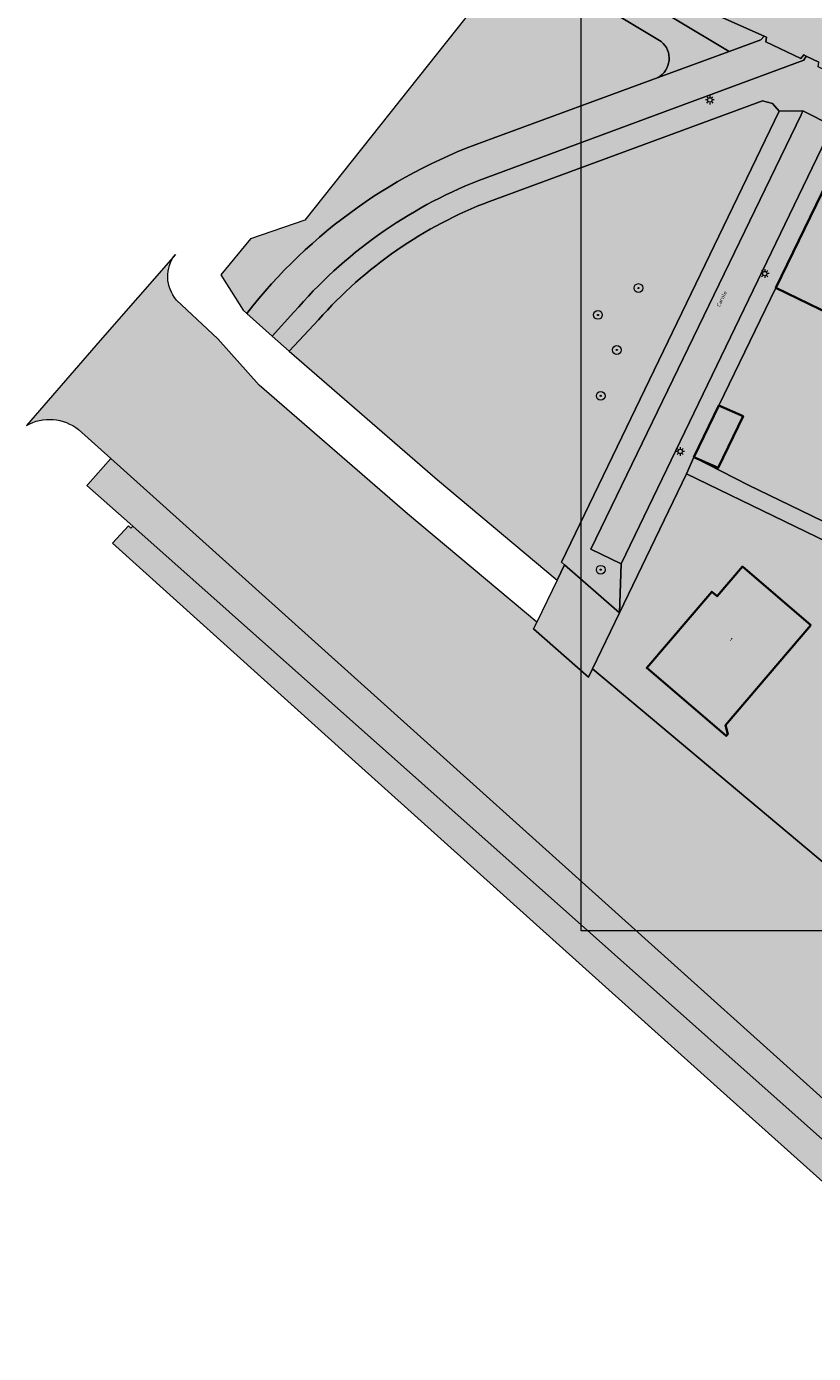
# Model space of a CAD drawing. Extents: x 101956 to 105180, y 476926 to 481317.
# Tile 5 of 256: x 102610 to 102682, y 477165 to 477287. Entities that reach past the tile are written whole.
import ezdxf
from ezdxf.enums import TextEntityAlignment as Align

# ---------------------------------------------------------------- set-up
doc = ezdxf.new("R2010")
doc.units = 0
doc.header["$LTSCALE"] = 0.5
for name, color, linetype, lineweight in [('B-WE-GR-BOOM-S', 90, 'Continuous', 25), ('B-WE-KL-ET_LS_OV_LICHTMAST-S', 190, 'Continuous', 25), ('B-WE-OG-BEBOUWING-GV', 7, 'Continuous', 35), ('B-WE-OG-BEBOUWING-T18', 10, 'Continuous', 18), ('B-WE-OG-TERREIN_CULTUURSCHEIDING-GV', 7, 'Continuous', 18), ('B-WE-OG-TERREIN_ERF-GV', 7, 'Continuous', 18), ('B-WE-OG-TOPOGRAFIE-T18', 10, 'Continuous', 18), ('B-WE-OG-WATER_MEER-GV', 140, 'Continuous', 18), ('B-WE-OG-WATER_SLOOT-GV', 120, 'Continuous', 18), ('B-WE-VH-VERHARDING_BETON-GV', 252, 'Continuous', 18), ('B-WE-VH-VERHARDING_BETONSTRAATSTEEN-GV', 252, 'Continuous', 18)]:
    doc.layers.add(name, color=color, linetype=linetype, lineweight=lineweight)
for name, color, linetype, lineweight, true_color in [('B-WE-OG-BEBOUWING-V', 7, 'Continuous', 18, 0xdc7869), ('B-WE-OG-TERREIN_CULTUURSCHEIDING-V', 7, 'Continuous', 18, 0x28c846), ('B-WE-OG-TERREIN_ERF-V', 7, 'Continuous', 18, 0x28c846), ('B-WE-OG-WATER_MEER-V', 7, 'Continuous', 18, 0xafcde1), ('B-WE-OG-WATER_SLOOT-V', 7, 'Continuous', 18, 0xafcde1), ('B-WE-VH-VERHARDING_BETON-V', 7, 'Continuous', 18, 0xcdcdcd), ('B-WE-VH-VERHARDING_BETONSTRAATSTEEN-V', 7, 'Continuous', 18, 0xcdcdcd)]:
    doc.layers.add(name, color=color, linetype=linetype, lineweight=lineweight, true_color=true_color)
doc.layers.add('X-XX-AL-HULPLIJN-G', color=7, linetype='Continuous', lineweight=18, plot=False)
doc.styles.add('NLCS-ISO-M200-T18', font='NLCS-ISO.ttf', dxfattribs={"height": 0.36})

# ---------------------------------------------------------------- blocks, each defined once
blk = doc.blocks.new('SKL-ET_OV_LICHTMAST-SO')
at = {"color": 0, "linetype": 'ByBlock', "lineweight": 18}
for points in [[(-1.25, 0), (-2, 0)], [(-1.41421356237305, 1.414213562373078), (-0.8838834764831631, 0.8838834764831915)], [(0, 2), (0, 1.25)], [(0.88388347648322, 0.8838834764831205), (1.414213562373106, 1.414213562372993)], [(2, 0), (1.25, 0)], [(-1.414213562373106, -1.414213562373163), (-0.8838834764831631, -0.88388347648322)], [(0, -1.25), (0, -2)], [(0.8838834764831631, -0.8838834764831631), (1.414213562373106, -1.414213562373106)]]:
    blk.add_lwpolyline(points, dxfattribs=at)
blk.add_circle((0, 0), 1, dxfattribs=at)
blk = doc.blocks.new('SGR-BOOM_01-SO')
at = {"linetype": 'ByBlock', "lineweight": 18}
h = blk.add_hatch(color=0, dxfattribs=at)
h.dxf.hatch_style = 1
edge = h.paths.add_edge_path()
edge.add_arc((0, 0), 0.25, 0, 360)
at = {"color": 0, "linetype": 'ByBlock', "lineweight": 18}
for radius in [2, 0.25]:
    blk.add_circle((0, 0), radius, dxfattribs=at)

msp = doc.modelspace()

# ---------------------------------------------------------------- hatches: boundary and pattern name
at = {"layer": 'B-WE-OG-BEBOUWING-V'}
for points in [[(102687.934, 477268.678), (102688.241, 477268.529), (102689.785, 477271.666), (102691.179, 477274.574), (102685.817, 477277.201), (102678.947, 477263.052), (102684.011, 477260.6)], [(102675.944, 477251.24), (102673.699, 477252.21), (102671.389, 477247.453), (102673.634, 477246.483)], [(102682.176, 477231.994), (102675.86, 477237.398), (102673.523, 477234.666), (102673.046, 477235.074), (102667.049, 477228.065), (102674.367, 477221.804), (102674.507, 477221.968), (102674.304, 477222.792)]]:
    msp.add_hatch(color=256, dxfattribs=at).paths.add_polyline_path(points)
at = {"layer": 'B-WE-OG-TERREIN_CULTUURSCHEIDING-V'}
h = msp.add_hatch(color=256, dxfattribs=at)
edge = h.paths.add_edge_path()
edge.add_line((102652.914, 477276.824), (102668.09, 477282.406))
edge.add_arc((102667.0861534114, 477284.1695699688), 2.029257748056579, 299.6490856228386, 409.9090900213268)
edge.add_line((102668.393, 477285.722), (102655.103, 477293.711))
edge.add_line((102655.103, 477293.711), (102653.829, 477292.286))
edge.add_line((102653.829, 477292.286), (102635.56, 477269.273))
edge.add_line((102635.56, 477269.273), (102630.554, 477267.56))
edge.add_line((102630.554, 477267.56), (102627.805, 477264.242))
edge.add_line((102627.805, 477264.242), (102629.879, 477260.99))
edge.add_line((102629.879, 477260.99), (102630.209, 477260.697))
edge.add_arc((102668.4553183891, 477230.8970321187), 48.48524472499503, 108.69540783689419, 142.075735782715, ccw=False)
h = msp.add_hatch(color=256, dxfattribs=at)
edge = h.paths.add_edge_path()
edge.add_line((102679.251, 477279.305), (102678.64, 477280.007))
edge.add_line((102678.64, 477280.007), (102677.699, 477280.259))
edge.add_line((102677.699, 477280.259), (102652.569, 477271.011))
edge.add_arc((102666.7965076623, 477233.6253579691), 40.00135253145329, 110.8348600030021, 138.5459899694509)
edge.add_line((102636.816, 477260.107), (102634.125, 477257.22))
edge.add_line((102634.125, 477257.22), (102647.792, 477245.376))
edge.add_line((102647.792, 477245.376), (102658.795, 477236.147))
edge.add_line((102658.795, 477236.147), (102659.478, 477237.561))
edge.add_line((102659.478, 477237.561), (102659.2, 477237.804))
edge.add_line((102659.2, 477237.804), (102679.251, 477279.305))
h = msp.add_hatch(color=256, dxfattribs=at)
edge = h.paths.add_edge_path()
edge.add_line((102619.704, 477241.117), (102619.537, 477240.93))
edge.add_line((102619.537, 477240.93), (102619.308, 477241.132))
edge.add_line((102619.308, 477241.132), (102617.844, 477239.563))
edge.add_line((102617.844, 477239.563), (102639.89, 477219.713))
edge.add_line((102639.89, 477219.713), (102656.601, 477204.706))
edge.add_line((102656.601, 477204.706), (102673.857, 477189.218))
edge.add_line((102673.857, 477189.218), (102690.015, 477174.735))
edge.add_line((102690.015, 477174.735), (102712.913, 477154.221))
edge.add_line((102712.913, 477154.221), (102735.539, 477133.97))
edge.add_line((102735.539, 477133.97), (102751.889, 477119.339))
edge.add_line((102751.889, 477119.339), (102773.578, 477099.9))
edge.add_line((102773.578, 477099.9), (102790.989, 477084.286))
edge.add_line((102790.989, 477084.286), (102807.83, 477069.216))
edge.add_line((102807.83, 477069.216), (102829.81, 477049.568))
edge.add_line((102829.81, 477049.568), (102852.913, 477028.87))
edge.add_line((102852.913, 477028.87), (102872.535, 477011.288))
edge.add_line((102872.535, 477011.288), (102891.245, 476994.559))
edge.add_line((102891.245, 476994.559), (102915.257, 476973.046))
edge.add_arc((102916.5349401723, 476974.741727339), 2.123351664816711, 232.9974577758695, 314.5674924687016)
edge.add_line((102918.025, 476973.229), (102918.962, 476974.226))
edge.add_line((102918.962, 476974.226), (102919.074, 476974.124))
edge.add_line((102919.074, 476974.124), (102920.117, 476975.39))
edge.add_line((102920.117, 476975.39), (102893.666, 476997.661))
edge.add_line((102893.666, 476997.661), (102619.704, 477241.117))
at = {"layer": 'B-WE-OG-TERREIN_ERF-V'}
for points in [[(102721.939, 477239.488), (102717.011, 477241.884), (102712.173, 477244.236), (102707.307, 477246.603), (102702.46, 477248.959), (102697.603, 477251.321), (102692.747, 477253.682), (102687.902, 477256.038), (102687.641, 477256.165), (102688.679, 477258.34), (102684.011, 477260.6), (102678.947, 477263.052), (102673.699, 477252.21), (102675.944, 477251.24), (102673.634, 477246.483), (102671.389, 477247.453), (102676.436, 477244.888), (102679.291, 477243.506), (102683.266, 477241.567), (102684.339, 477243.761), (102687.254, 477242.357), (102690.164, 477240.956), (102689.093, 477238.747), (102692.973, 477236.853), (102694.052, 477239.083), (102696.977, 477237.664), (102699.885, 477236.253), (102698.813, 477234.026), (102702.708, 477232.143), (102703.763, 477234.374), (102706.677, 477232.965), (102709.617, 477231.544), (102708.516, 477229.321), (102710.451, 477228.391), (102711.53, 477230.634), (102714.418, 477229.209), (102713.345, 477226.997), (102717.398, 477225.019), (102717.802, 477225.904), (102720.732, 477224.471), (102723.659, 477223.039), (102723.207, 477222.185), (102727.099, 477220.286), (102728.2, 477222.52), (102731.103, 477221.106), (102734.001, 477219.694), (102732.926, 477217.47), (102736.776, 477215.552), (102737.862, 477217.789), (102740.787, 477216.361), (102743.678, 477214.95), (102742.634, 477212.768), (102746.561, 477210.83), (102747.609, 477213.056), (102750.484, 477211.637), (102749.438, 477209.437), (102751.242, 477208.489), (102752.673, 477211.497), (102755.722, 477210.024), (102761.923, 477222.793), (102757.371, 477224.984), (102756.335, 477222.815), (102756.02, 477222.969), (102751.169, 477225.334), (102750.9, 477225.465), (102751.945, 477227.622), (102747.622, 477229.726), (102746.575, 477227.54), (102746.306, 477227.672), (102741.456, 477230.05), (102736.562, 477232.377), (102731.715, 477234.734), (102726.85, 477237.1)], [(102679.291, 477243.506), (102676.436, 477244.888), (102671.389, 477247.453), (102670.702, 477245.925), (102716.76, 477223.619), (102717.398, 477225.019), (102713.345, 477226.997), (102710.451, 477228.391), (102708.516, 477229.321), (102705.593, 477230.741), (102702.708, 477232.143), (102698.813, 477234.026), (102695.896, 477235.438), (102692.973, 477236.853), (102689.093, 477238.747), (102686.186, 477240.154), (102683.266, 477241.567)]]:
    msp.add_hatch(color=256, dxfattribs=at).paths.add_polyline_path(points)
h = msp.add_hatch(color=256, dxfattribs=at)
h.paths.add_polyline_path([(102722.5, 477220.851), (102719.651, 477222.24), (102717.417, 477223.312), (102716.76, 477223.619), (102670.702, 477245.925), (102664.541, 477233.126), (102662.046, 477227.979), (102699.806, 477196.331), (102729.209, 477175.512), (102736.661, 477170.697), (102739.394, 477176.396), (102739.755, 477177.144), (102753.626, 477205.628), (102746.034, 477209.341), (102744.247, 477205.687), (102743.397, 477203.934), (102745.574, 477202.877), (102743.55, 477198.706), (102743.73, 477198.618), (102743.588, 477198.326), (102743.446, 477198.034), (102743.266, 477198.121), (102741.242, 477193.95), (102739.065, 477195.006), (102738.214, 477193.253), (102729.757, 477197.357), (102732.671, 477203.362), (102730.377, 477204.475), (102730.48, 477204.687), (102732.649, 477209.157), (102734.943, 477208.044), (102735.79, 477209.79), (102737.59, 477213.471)])
h.paths.add_polyline_path([(102716.453, 477215.701), (102719.219, 477221.719), (102725.481, 477218.841), (102722.715, 477212.823)], flags=16)
h.paths.add_polyline_path([(102709.997, 477195.424), (102709.861, 477195.241), (102702.11, 477201.009), (102707.622, 477208.417), (102708.123, 477208.044), (102710.849, 477211.708), (102717.528, 477206.738), (102709.703, 477196.222)], flags=16)
h.paths.add_polyline_path([(102723.922, 477184.638), (102723.735, 477184.729), (102727.934, 477193.419), (102735.338, 477189.842), (102735.066, 477189.278), (102738.268, 477187.731), (102734.647, 477180.234), (102724.663, 477185.057)], flags=16)
h.paths.add_polyline_path([(102682.176, 477231.994), (102674.304, 477222.792), (102674.507, 477221.968), (102674.367, 477221.804), (102667.049, 477228.065), (102673.046, 477235.074), (102673.523, 477234.666), (102675.86, 477237.398)], flags=16)
h.paths.add_polyline_path([(102694.307, 477208.089), (102684.838, 477215.621), (102690.039, 477222.16), (102692.837, 477219.934), (102693.227, 477220.425), (102700.447, 477214.682), (102694.445, 477207.138), (102694.277, 477207.272)], flags=16)
at = {"layer": 'B-WE-OG-WATER_MEER-V'}
h = msp.add_hatch(color=256, dxfattribs=at)
edge = h.paths.add_edge_path()
edge.add_line((102742.557, 477166.988), (102736.661, 477170.697))
edge.add_line((102736.661, 477170.697), (102729.209, 477175.512))
edge.add_line((102729.209, 477175.512), (102699.806, 477196.331))
edge.add_line((102699.806, 477196.331), (102662.046, 477227.979))
edge.add_line((102662.046, 477227.979), (102661.68, 477227.223))
edge.add_line((102661.68, 477227.223), (102656.633, 477231.671))
edge.add_line((102656.633, 477231.671), (102656.924, 477232.273))
edge.add_line((102656.924, 477232.273), (102645.004, 477242.263))
edge.add_line((102645.004, 477242.263), (102631.337, 477254.107))
edge.add_line((102631.337, 477254.107), (102627.53, 477258.357))
edge.add_line((102627.53, 477258.357), (102623.747, 477261.932))
edge.add_arc((102626.2308839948, 477264.1016657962), 3.298049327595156, 141.9150224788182, 221.1371229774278, ccw=False)
edge.add_line((102623.635, 477266.136), (102616.718, 477258.194))
edge.add_line((102616.718, 477258.194), (102609.923, 477250.392))
edge.add_arc((102612.0296358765, 477246.6259865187), 4.315179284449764, 51.49827183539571, 119.2218141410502, ccw=False)
edge.add_line((102614.716, 477250.003), (102617.696, 477247.333))
edge.add_line((102617.696, 477247.333), (102621.894, 477243.562))
edge.add_line((102621.894, 477243.562), (102894.519, 476998.673))
edge.add_line((102894.519, 476998.673), (102912.771, 476982.069))
edge.add_line((102912.771, 476982.069), (102921.131, 476976.563))
edge.add_line((102921.131, 476976.563), (102924.532, 476973.85))
edge.add_line((102924.532, 476973.85), (102925.23, 476973.304))
edge.add_line((102925.23, 476973.304), (102936.678, 476963.226))
edge.add_arc((102936.3671261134, 476961.5518855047), 1.702733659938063, -28.32444468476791, 79.48031045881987, ccw=False)
edge.add_line((102937.866, 476960.744), (102953.869, 476951.062))
edge.add_line((102953.869, 476951.062), (102972.917, 476983.708))
edge.add_line((102972.917, 476983.708), (102975.102, 476987.477))
edge.add_line((102975.102, 476987.477), (102988.956, 477011.233))
edge.add_arc((103000.4018505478, 477006.8679904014), 12.24993075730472, 141.5522846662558, 159.1250621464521, ccw=False)
edge.add_arc((103000.3416602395, 477006.9178258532), 12.17180356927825, 123.87106043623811, 141.5598331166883, ccw=False)
edge.add_arc((102999.2553310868, 477008.5502287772), 10.21099310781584, 106.2558386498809, 123.91487155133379, ccw=False)
edge.add_arc((103001.544508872, 477000.6944627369), 18.39349846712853, 94.81681973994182, 106.251539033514, ccw=False)
edge.add_line((103000, 477019.023), (103004.01, 477035.905))
edge.add_line((103004.01, 477035.905), (102991.454, 477042.707))
edge.add_line((102991.454, 477042.707), (102990.139, 477042.99))
edge.add_line((102990.139, 477042.99), (102988.349, 477043.746))
edge.add_line((102988.349, 477043.746), (102981.94, 477046.705))
edge.add_line((102981.94, 477046.705), (102947.485, 477062.694))
edge.add_line((102947.485, 477062.694), (102906.576, 477082.921))
edge.add_line((102906.576, 477082.921), (102900.137, 477085.997))
edge.add_line((102900.137, 477085.997), (102867.267, 477101.552))
edge.add_line((102867.267, 477101.552), (102827.156, 477121.092))
edge.add_line((102827.156, 477121.092), (102823.545, 477122.799))
edge.add_line((102823.545, 477122.799), (102817.114, 477125.919))
edge.add_line((102817.114, 477125.919), (102784.878, 477141.988))
edge.add_line((102784.878, 477141.988), (102757.659, 477157.513))
edge.add_line((102757.659, 477157.513), (102742.557, 477166.988))
edge = h.paths.add_edge_path(flags=16)
edge.add_arc((102969.928, 476987.997), 0.280001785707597, 180.2046269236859, 359.7953730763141)
edge.add_arc((102969.928, 476987.996), 0.2799999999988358, 0, 180)
edge = h.paths.add_edge_path(flags=16)
edge.add_arc((102964.534, 476990.599), 0.280001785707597, 180.2046269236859, 359.7953730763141)
edge.add_arc((102964.534, 476990.598), 0.2799999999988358, 0, 180)
edge = h.paths.add_edge_path(flags=16)
edge.add_arc((102958.72, 476992.037), 0.2800017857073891, 180.2046269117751, 359.7953730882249)
edge.add_arc((102958.72, 476992.036), 0.2799999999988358, 0, 180)
edge = h.paths.add_edge_path(flags=16)
edge.add_arc((102952.734, 476992.25), 0.2800017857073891, 180.2046269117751, 359.7953730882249)
edge.add_arc((102952.734, 476992.249), 0.2799999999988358, 0, 180)
edge = h.paths.add_edge_path(flags=16)
edge.add_arc((102946.833, 476991.23), 0.280001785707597, 180.2046269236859, 359.7953730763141)
edge.add_arc((102946.833, 476991.229), 0.2799999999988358, 0, 180)
edge = h.paths.add_edge_path(flags=16)
edge.add_arc((102941.178, 476989.241), 0.280001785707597, 180.2046269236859, 359.7953730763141)
edge.add_arc((102941.178, 476989.24), 0.2799999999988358, 0, 180)
edge = h.paths.add_edge_path(flags=16)
edge.add_arc((102935.907, 476986.388), 0.280001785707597, 180.2046269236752, 359.7953730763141)
edge.add_arc((102935.907, 476986.387), 0.2800000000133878, 0, 180)
edge = h.paths.add_edge_path(flags=16)
edge.add_arc((102931.037, 476982.888), 0.280001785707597, 180.2046269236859, 359.7953730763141)
edge.add_arc((102931.037, 476982.887), 0.2799999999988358, 0, 180)
edge = h.paths.add_edge_path(flags=16)
edge.add_arc((102926.526, 476978.9350000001), 0.280001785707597, 180.2046269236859, 359.7953730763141)
edge.add_arc((102926.526, 476978.934), 0.2799999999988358, 0, 180)
edge = h.paths.add_edge_path(flags=16)
edge.add_arc((102923.398, 476975.688), 0.280001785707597, 180.2046269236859, 359.7953730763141)
edge.add_arc((102923.398, 476975.687), 0.2799999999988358, 0, 180)
at = {"layer": 'B-WE-OG-WATER_SLOOT-V'}
msp.add_hatch(color=256, dxfattribs=at).paths.add_polyline_path([(102621.894, 477243.562), (102617.696, 477247.333), (102615.582, 477244.963), (102615.491, 477244.861), (102619.704, 477241.117), (102893.666, 476997.661), (102920.117, 476975.39), (102923.329, 476972.463), (102924.532, 476973.85), (102921.131, 476976.563), (102912.771, 476982.069), (102894.519, 476998.673)])
at = {"layer": 'B-WE-VH-VERHARDING_BETON-V'}
msp.add_hatch(color=256, dxfattribs=at).paths.add_polyline_path([(102664.541, 477233.126), (102659.478, 477237.561), (102658.795, 477236.147), (102656.924, 477232.273), (102656.633, 477231.671), (102661.68, 477227.223), (102662.046, 477227.979)])
at = {"layer": 'B-WE-VH-VERHARDING_BETONSTRAATSTEEN-V'}
for points in [[(102676.533, 477291.666), (102673.748, 477293.006), (102671.96, 477293.94), (102661.127, 477300.447), (102658.083, 477297.043), (102669.592, 477290.139), (102674.066, 477287.917), (102677.859, 477286.227), (102678.072, 477286.126), (102678.019, 477285.683), (102681.234, 477284.151), (102681.519, 477284.484), (102681.732, 477284.383), (102682.906, 477283.824), (102682.854, 477283.399), (102686.619, 477281.59), (102686.928, 477281.882), (102692.239, 477279.357), (102692.353, 477279.601), (102692.764, 477279.53), (102694.219, 477282.591), (102693.934, 477282.891), (102694.049, 477283.135), (102688.147, 477285.978), (102684.191, 477287.98)], [(102658.083, 477297.043), (102656.741, 477295.542), (102669.657, 477287.793), (102674.636, 477284.813), (102677.574, 477285.894), (102677.859, 477286.227), (102674.066, 477287.917), (102669.592, 477290.139)], [(102681.265, 477278.974), (102681.436, 477279.341), (102679.251, 477279.305), (102659.2, 477237.804), (102659.478, 477237.561), (102664.541, 477233.126), (102664.702, 477237.641), (102661.91, 477239.003)], [(102683.991, 477277.611), (102684.167, 477277.973), (102681.436, 477279.341), (102681.265, 477278.974), (102661.91, 477239.003), (102664.702, 477237.641)], [(102678.947, 477263.052), (102685.817, 477277.201), (102684.167, 477277.973), (102683.991, 477277.611), (102664.702, 477237.641), (102664.541, 477233.126), (102670.702, 477245.925), (102671.389, 477247.453), (102673.699, 477252.21)]]:
    msp.add_hatch(color=256, dxfattribs=at).paths.add_polyline_path(points)
h = msp.add_hatch(color=256, dxfattribs=at)
edge = h.paths.add_edge_path()
edge.add_line((102656.741, 477295.542), (102655.103, 477293.711))
edge.add_line((102655.103, 477293.711), (102668.393, 477285.722))
edge.add_arc((102667.0861534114, 477284.1695699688), 2.029257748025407, -60.350914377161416, 49.909090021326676, ccw=False)
edge.add_line((102668.09, 477282.406), (102674.636, 477284.813))
edge.add_line((102674.636, 477284.813), (102669.657, 477287.793))
edge.add_line((102669.657, 477287.793), (102656.741, 477295.542))
h = msp.add_hatch(color=256, dxfattribs=at)
edge = h.paths.add_edge_path()
edge.add_line((102678.019, 477285.683), (102678.072, 477286.126))
edge.add_line((102678.072, 477286.126), (102677.859, 477286.227))
edge.add_line((102677.859, 477286.227), (102677.574, 477285.894))
edge.add_line((102677.574, 477285.894), (102674.636, 477284.813))
edge.add_line((102674.636, 477284.813), (102668.09, 477282.406))
edge.add_line((102668.09, 477282.406), (102652.914, 477276.824))
edge.add_arc((102668.4553183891, 477230.8970321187), 48.48524472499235, 108.6954078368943, 142.075735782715)
edge.add_line((102630.209, 477260.697), (102632.553, 477258.616))
edge.add_line((102632.553, 477258.616), (102634.556, 477260.816))
edge.add_arc((102667.4894351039, 477232.5891900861), 43.37469245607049, 111.51356922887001, 139.4005595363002, ccw=False)
edge.add_line((102651.583, 477272.942), (102681.516, 477284.023))
edge.add_line((102681.516, 477284.023), (102681.732, 477284.383))
edge.add_line((102681.732, 477284.383), (102681.519, 477284.484))
edge.add_line((102681.519, 477284.484), (102681.234, 477284.151))
edge.add_line((102681.234, 477284.151), (102678.019, 477285.683))
h = msp.add_hatch(color=256, dxfattribs=at)
edge = h.paths.add_edge_path()
edge.add_line((102682.854, 477283.399), (102682.906, 477283.824))
edge.add_line((102682.906, 477283.824), (102681.732, 477284.383))
edge.add_line((102681.732, 477284.383), (102681.516, 477284.023))
edge.add_line((102681.516, 477284.023), (102651.583, 477272.942))
edge.add_arc((102667.4894351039, 477232.5891900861), 43.37469245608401, 111.51356922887, 139.4005595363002)
edge.add_line((102634.556, 477260.816), (102632.553, 477258.616))
edge.add_line((102632.553, 477258.616), (102634.125, 477257.22))
edge.add_line((102634.125, 477257.22), (102636.816, 477260.107))
edge.add_arc((102666.7965076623, 477233.6253579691), 40.00135253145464, 110.83486000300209, 138.5459899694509, ccw=False)
edge.add_line((102652.569, 477271.011), (102677.699, 477280.259))
edge.add_line((102677.699, 477280.259), (102678.64, 477280.007))
edge.add_line((102678.64, 477280.007), (102679.251, 477279.305))
edge.add_line((102679.251, 477279.305), (102681.436, 477279.341))
edge.add_line((102681.436, 477279.341), (102684.167, 477277.973))
edge.add_line((102684.167, 477277.973), (102685.817, 477277.201))
edge.add_line((102685.817, 477277.201), (102686.793, 477279.013))
edge.add_line((102686.793, 477279.013), (102687.51, 477280.369))
edge.add_line((102687.51, 477280.369), (102686.928, 477281.882))
edge.add_line((102686.928, 477281.882), (102686.619, 477281.59))
edge.add_line((102686.619, 477281.59), (102682.854, 477283.399))

# ---------------------------------------------------------------- linework, layer by layer
at = {"layer": 'B-WE-OG-BEBOUWING-GV', "flags": 128}
for points in [[(102687.934, 477268.678), (102688.241, 477268.529), (102689.785, 477271.666), (102691.179, 477274.574), (102685.817, 477277.201), (102678.947, 477263.052), (102684.011, 477260.6)], [(102675.944, 477251.24), (102673.699, 477252.21), (102671.389, 477247.453), (102673.634, 477246.483)], [(102682.176, 477231.994), (102675.86, 477237.398), (102673.523, 477234.666), (102673.046, 477235.074), (102667.049, 477228.065), (102674.367, 477221.804), (102674.507, 477221.968), (102674.304, 477222.792)]]:
    msp.add_lwpolyline(points, close=True, dxfattribs=at)
at = {"layer": 'B-WE-OG-TERREIN_CULTUURSCHEIDING-GV', "flags": 128}
for points in [[(102668.393, 477285.722), (102655.103, 477293.711), (102653.829, 477292.286), (102635.56, 477269.273), (102630.554, 477267.56), (102627.805, 477264.242), (102629.879, 477260.99), (102630.209, 477260.697)], [(102652.914, 477276.824), (102668.09, 477282.406)], [(102679.251, 477279.305), (102678.64, 477280.007), (102677.699, 477280.259), (102652.569, 477271.011)], [(102636.816, 477260.107), (102634.125, 477257.22), (102647.792, 477245.376), (102658.795, 477236.147), (102659.478, 477237.561), (102659.2, 477237.804), (102679.251, 477279.305)], [(102619.704, 477241.117), (102619.537, 477240.93), (102619.308, 477241.132), (102617.844, 477239.563), (102639.89, 477219.713), (102656.601, 477204.706), (102673.857, 477189.218), (102690.015, 477174.735), (102712.913, 477154.221), (102735.539, 477133.97), (102751.889, 477119.339), (102773.578, 477099.9), (102790.989, 477084.286), (102807.83, 477069.216), (102829.81, 477049.568), (102852.913, 477028.87), (102872.535, 477011.288), (102891.245, 476994.559), (102915.257, 476973.046)], [(102918.025, 476973.229), (102918.962, 476974.226), (102919.074, 476974.124), (102920.117, 476975.39), (102893.666, 476997.661), (102619.704, 477241.117)]]:
    msp.add_lwpolyline(points, dxfattribs=at)
at = {"layer": 'B-WE-OG-TERREIN_CULTUURSCHEIDING-GV'}
for points in [[(102668.09, 477282.406, 0.5220098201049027), (102668.393, 477285.722)], [(102630.209, 477260.697, -0.1466878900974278), (102652.914, 477276.824)], [(102652.569, 477271.011, 0.1215053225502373), (102636.816, 477260.107)]]:
    msp.add_lwpolyline(points, format="xyb", dxfattribs=at)
at = {"layer": 'B-WE-OG-TERREIN_ERF-GV', "flags": 128}
for points in [[(102684.011, 477260.6), (102678.947, 477263.052), (102673.699, 477252.21), (102675.944, 477251.24), (102673.634, 477246.483), (102671.389, 477247.453), (102676.436, 477244.888), (102679.291, 477243.506), (102683.266, 477241.567)], [(102716.76, 477223.619), (102670.702, 477245.925), (102664.541, 477233.126), (102662.046, 477227.979), (102699.806, 477196.331)]]:
    msp.add_lwpolyline(points, dxfattribs=at)
for points in [[(102679.291, 477243.506), (102676.436, 477244.888), (102671.389, 477247.453), (102670.702, 477245.925), (102716.76, 477223.619), (102717.398, 477225.019), (102713.345, 477226.997), (102710.451, 477228.391), (102708.516, 477229.321), (102705.593, 477230.741), (102702.708, 477232.143), (102698.813, 477234.026), (102695.896, 477235.438), (102692.973, 477236.853), (102689.093, 477238.747), (102686.186, 477240.154), (102683.266, 477241.567)], [(102682.176, 477231.994), (102674.304, 477222.792), (102674.507, 477221.968), (102674.367, 477221.804), (102667.049, 477228.065), (102673.046, 477235.074), (102673.523, 477234.666), (102675.86, 477237.398)]]:
    msp.add_lwpolyline(points, close=True, dxfattribs=at)
at = {"layer": 'B-WE-OG-WATER_MEER-GV', "flags": 128}
for points in [[(102623.635, 477266.136), (102616.718, 477258.194), (102609.923, 477250.392)], [(102742.557, 477166.988), (102736.661, 477170.697), (102729.209, 477175.512), (102699.806, 477196.331), (102662.046, 477227.979), (102661.68, 477227.223), (102656.633, 477231.671), (102656.924, 477232.273), (102645.004, 477242.263), (102631.337, 477254.107), (102627.53, 477258.357), (102623.747, 477261.932)], [(102614.716, 477250.003), (102617.696, 477247.333), (102621.894, 477243.562), (102894.519, 476998.673), (102912.771, 476982.069), (102921.131, 476976.563), (102924.532, 476973.85), (102925.23, 476973.304), (102936.678, 476963.226)]]:
    msp.add_lwpolyline(points, dxfattribs=at)
at = {"layer": 'B-WE-OG-WATER_MEER-GV'}
for points in [[(102623.747, 477261.932, -0.3601310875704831), (102623.635, 477266.136)], [(102609.923, 477250.392, -0.3044121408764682), (102614.716, 477250.003)]]:
    msp.add_lwpolyline(points, format="xyb", dxfattribs=at)
at = {"layer": 'B-WE-OG-WATER_SLOOT-GV', "flags": 128}
msp.add_lwpolyline([(102621.894, 477243.562), (102617.696, 477247.333), (102615.582, 477244.963), (102615.491, 477244.861), (102619.704, 477241.117), (102893.666, 476997.661), (102920.117, 476975.39), (102923.329, 476972.463), (102924.532, 476973.85), (102921.131, 476976.563), (102912.771, 476982.069), (102894.519, 476998.673)], close=True, dxfattribs=at)
at = {"layer": 'B-WE-VH-VERHARDING_BETON-GV', "flags": 128}
msp.add_lwpolyline([(102664.541, 477233.126), (102659.478, 477237.561), (102658.795, 477236.147), (102656.924, 477232.273), (102656.633, 477231.671), (102661.68, 477227.223), (102662.046, 477227.979)], close=True, dxfattribs=at)
at = {"layer": 'B-WE-VH-VERHARDING_BETONSTRAATSTEEN-GV', "flags": 128}
for points in [[(102684.191, 477287.98), (102676.533, 477291.666), (102673.748, 477293.006), (102671.96, 477293.94), (102661.127, 477300.447), (102658.083, 477297.043), (102669.592, 477290.139), (102674.066, 477287.917), (102677.859, 477286.227), (102678.072, 477286.126), (102678.019, 477285.683), (102681.234, 477284.151), (102681.519, 477284.484), (102681.732, 477284.383), (102682.906, 477283.824)], [(102656.741, 477295.542), (102655.103, 477293.711), (102668.393, 477285.722)], [(102668.09, 477282.406), (102674.636, 477284.813), (102669.657, 477287.793), (102656.741, 477295.542)], [(102651.583, 477272.942), (102681.516, 477284.023), (102681.732, 477284.383), (102681.519, 477284.484), (102681.234, 477284.151), (102678.019, 477285.683)], [(102678.019, 477285.683), (102678.072, 477286.126), (102677.859, 477286.227), (102677.574, 477285.894), (102674.636, 477284.813), (102668.09, 477282.406), (102652.914, 477276.824)], [(102682.854, 477283.399), (102682.906, 477283.824), (102681.732, 477284.383), (102681.516, 477284.023), (102651.583, 477272.942)], [(102652.569, 477271.011), (102677.699, 477280.259), (102678.64, 477280.007), (102679.251, 477279.305), (102681.436, 477279.341), (102684.167, 477277.973), (102685.817, 477277.201), (102686.793, 477279.013), (102687.51, 477280.369), (102686.928, 477281.882), (102686.619, 477281.59), (102682.854, 477283.399)], [(102630.209, 477260.697), (102632.553, 477258.616), (102634.556, 477260.816)], [(102634.556, 477260.816), (102632.553, 477258.616), (102634.125, 477257.22), (102636.816, 477260.107)]]:
    msp.add_lwpolyline(points, dxfattribs=at)
for points in [[(102658.083, 477297.043), (102656.741, 477295.542), (102669.657, 477287.793), (102674.636, 477284.813), (102677.574, 477285.894), (102677.859, 477286.227), (102674.066, 477287.917), (102669.592, 477290.139)], [(102681.265, 477278.974), (102681.436, 477279.341), (102679.251, 477279.305), (102659.2, 477237.804), (102659.478, 477237.561), (102664.541, 477233.126), (102664.702, 477237.641), (102661.91, 477239.003)], [(102683.991, 477277.611), (102684.167, 477277.973), (102681.436, 477279.341), (102681.265, 477278.974), (102661.91, 477239.003), (102664.702, 477237.641)], [(102678.947, 477263.052), (102685.817, 477277.201), (102684.167, 477277.973), (102683.991, 477277.611), (102664.702, 477237.641), (102664.541, 477233.126), (102670.702, 477245.925), (102671.389, 477247.453), (102673.699, 477252.21)]]:
    msp.add_lwpolyline(points, close=True, dxfattribs=at)
at = {"layer": 'B-WE-VH-VERHARDING_BETONSTRAATSTEEN-GV'}
for points in [[(102668.393, 477285.722, -0.5220098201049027), (102668.09, 477282.406)], [(102652.914, 477276.824, 0.1466878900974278), (102630.209, 477260.697)], [(102651.583, 477272.942, 0.1222840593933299), (102634.556, 477260.816)], [(102634.556, 477260.816, -0.1222840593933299), (102651.583, 477272.942)], [(102636.816, 477260.107, -0.1215053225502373), (102652.569, 477271.011)]]:
    msp.add_lwpolyline(points, format="xyb", dxfattribs=at)
at = {"layer": 'X-XX-AL-HULPLIJN-G'}
msp.add_lwpolyline([(102661.0131508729, 477810.1232240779), (103278.4031208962, 477810.1232240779), (103278.4031208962, 477203.8834237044), (102661.0131508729, 477203.8834237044)], close=True, dxfattribs=at)

# ---------------------------------------------------------------- block references
at = {"layer": 'B-WE-GR-BOOM-S', "xscale": 0.2, "yscale": 0.2, "zscale": 0.2}
for p in [(102666.282, 477263.037), (102662.56, 477260.556), (102664.297, 477257.331), (102662.808, 477253.113), (102662.808, 477237.11)]:
    msp.add_blockref('SGR-BOOM_01-SO', p, dxfattribs=at)
at = {"layer": 'B-WE-KL-ET_LS_OV_LICHTMAST-S', "xscale": 0.2, "yscale": 0.2, "zscale": 0.2}
for p in [(102672.863, 477280.342), (102677.917, 477264.362), (102670.136, 477247.989)]:
    msp.add_blockref('SKL-ET_OV_LICHTMAST-SO', p, dxfattribs=at)

# ---------------------------------------------------------------- texts
at = {"layer": 'B-WE-OG-BEBOUWING-T18', "style": 'NLCS-ISO-M200-T18'}
msp.add_text('1', height=0.36, rotation=319.4, dxfattribs=at).set_placement((102674.809, 477230.682), align=Align.MIDDLE)
at = {"layer": 'B-WE-OG-TOPOGRAFIE-T18', "style": 'NLCS-ISO-M200-T18'}
msp.add_text('Carole', height=0.36, rotation=64, dxfattribs=at).set_placement((102673.955, 477262.042), align=Align.MIDDLE)

doc.saveas('drawing.dxf')
